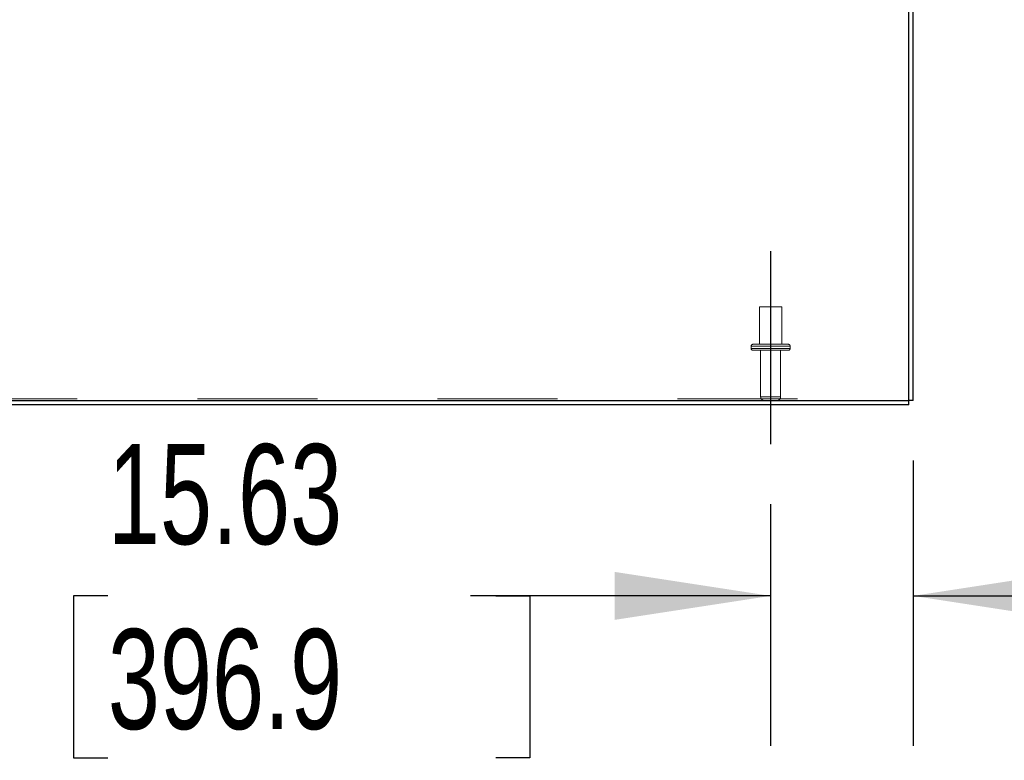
# Model space of a CAD drawing. Header units: inches. Extents: x 0.2 to 10.8, y 0.2 to 8.2.
# Tile 22 of 176: x 4.2 to 5, y 1.1 to 1.7. Entities that reach past the tile are written whole.
import ezdxf

# ---------------------------------------------------------------- set-up
doc = ezdxf.new("R2010")
doc.units = ezdxf.units.IN
doc.header["$MEASUREMENT"] = 0
doc.linetypes.add('CENTERX2', pattern=[0.8, 0.5, -0.1, 0.1, -0.1])
doc.linetypes.add('HIDDEN', pattern=[0.075, 0.05, -0.025])
doc.layers.add('CENTER', color=40, linetype='CENTERX2')
doc.layers.add('DIMENSIONS', color=140, linetype='Continuous')
doc.styles.add('SLDTEXTSTYLE0', font='TXT', dxfattribs={"width": 0.7})
doc.dimstyles.new('SLDDIMSTYLE0', dxfattribs={"dimtxt": 0.084961, "dimasz": 0.13, "dimexe": 0, "dimexo": 0.0625, "dimgap": 0.02124, "dimtad": 0, "dimtih": 1, "dimtoh": 1, "dimlfac": 20, "dimrnd": 1e-09, "dimzin": 12, "dimdsep": 46, "dimtxsty": 'SLDTEXTSTYLE0', "dimsah": 1, "dimcen": 0.09, "dimadec": 0, "dimazin": 3, "dimtfac": 1, "dimtofl": 0, "dimtmove": 0, "dimatfit": 3, "dimfxl": 0, "dimfrac": 2, "dimtolj": 1, "dimtzin": 12, "dimarcsym": 0})
doc.dimstyles.new('SLDDIMSTYLE1', dxfattribs={"dimtxt": 0.084961, "dimasz": 0.13, "dimexe": 0, "dimexo": 0.0625, "dimgap": 0.02124, "dimtad": 0, "dimtih": 1, "dimtoh": 1, "dimlfac": 20, "dimrnd": 1e-09, "dimzin": 12, "dimdsep": 46, "dimtxsty": 'SLDTEXTSTYLE0', "dimsah": 1, "dimcen": 0.09, "dimadec": 0, "dimazin": 3, "dimtfac": 1, "dimtmove": 0, "dimatfit": 0, "dimfxl": 0, "dimfrac": 2, "dimtolj": 1, "dimtzin": 12, "dimarcsym": 0})

# ---------------------------------------------------------------- blocks, each defined once
blk = doc.blocks.new('_D_24')
at = {"layer": 'DIMENSIONS'}
for p, q in [((4.92983, 1.34935), (4.92983, 1.1116)), ((4.81108, 1.31291), (4.81108, 1.1116)), ((4.81108, 1.2366), (4.56108, 1.2366)), ((4.92983, 1.2366), (5.21088, 1.2366)), ((5.32601, 1.2366), (5.29748, 1.2366)), ((5.29748, 1.2366), (5.29748, 1.10157)), ((5.57848, 1.2366), (5.60701, 1.2366)), ((5.60701, 1.2366), (5.60701, 1.10157)), ((5.29748, 1.10157), (5.32601, 1.10157)), ((5.60701, 1.10157), (5.57848, 1.10157))]:
    blk.add_line(p, q, dxfattribs=at)
for points in [[(4.81108, 1.2366), (4.68108, 1.2566), (4.68108, 1.2166)], [(4.92983, 1.2366), (5.05983, 1.2166), (5.05983, 1.2566)]]:
    blk.add_solid(points, dxfattribs=at)
at = {"layer": 'DIMENSIONS', "char_height": 0.083333, "attachment_point": 1, "style": 'SLDTEXTSTYLE0'}
for s, insert in [('2.38', (5.32601, 1.36304)), ('60.3', (5.32601, 1.20899))]:
    blk.add_mtext(s, dxfattribs=dict(at, insert=insert))
blk = doc.blocks.new('_D_25')
at = {"layer": 'DIMENSIONS'}
for p, q in [((4.02983, 1.31291), (4.02983, 1.1116)), ((4.81108, 1.31291), (4.81108, 1.1116)), ((4.02983, 1.2366), (4.14375, 1.2366)), ((4.25888, 1.2366), (4.23035, 1.2366)), ((4.23035, 1.2366), (4.23035, 1.10157)), ((4.58203, 1.2366), (4.61056, 1.2366)), ((4.61056, 1.2366), (4.61056, 1.10157)), ((4.81108, 1.2366), (4.69716, 1.2366)), ((4.23035, 1.10157), (4.25888, 1.10157)), ((4.61056, 1.10157), (4.58203, 1.10157))]:
    blk.add_line(p, q, dxfattribs=at)
for points in [[(4.02983, 1.2366), (4.15983, 1.2166), (4.15983, 1.2566)], [(4.81108, 1.2366), (4.68108, 1.2566), (4.68108, 1.2166)]]:
    blk.add_solid(points, dxfattribs=at)
at = {"layer": 'DIMENSIONS', "char_height": 0.083333, "attachment_point": 1, "style": 'SLDTEXTSTYLE0'}
for s, insert in [('15.63', (4.25888, 1.36304)), ('396.9', (4.25888, 1.20899))]:
    blk.add_mtext(s, dxfattribs=dict(at, insert=insert))

msp = doc.modelspace()

# ---------------------------------------------------------------- linework, layer by layer
at = {"color": 7, "linetype": 'Continuous', "lineweight": 25}
for p, q in [((4.9262259, 1.3993451), (4.9262259, 1.9789014)), ((4.9298259, 1.3993451), (4.9298259, 1.9788995)), ((3.1334259, 1.3993451), (4.9262259, 1.3993451)), ((4.9262259, 1.3957451), (3.1352259, 1.3957451)), ((4.9298259, 1.3993451), (4.9262259, 1.3993451)), ((4.9262259, 1.3957451), (4.9262259, 1.3993451))]:
    msp.add_line(p, q, dxfattribs=at)
at = {"color": 7, "linetype": 'HIDDEN', "lineweight": 18}
for p, q in [((4.8204509, 1.4774451), (4.8017009, 1.4774451)), ((4.8017009, 1.4774451), (4.8017009, 1.4461951)), ((4.8204509, 1.4461951), (4.8204509, 1.4774451)), ((4.8273259, 1.4446951), (4.7948259, 1.4446951)), ((4.8273259, 1.4446951), (4.7948259, 1.4446951)), ((4.8273259, 1.4446951), (4.7948259, 1.4446951)), ((4.7948259, 1.4446951), (4.7948259, 1.4426951)), ((4.8258259, 1.4461951), (4.7963259, 1.4461951)), ((4.8273259, 1.4426951), (4.8273259, 1.4446951)), ((4.8273259, 1.4426951), (4.7948259, 1.4426951)), ((4.8273259, 1.4426951), (4.7948259, 1.4426951)), ((4.8273259, 1.4426951), (4.7948259, 1.4426951)), ((4.8258259, 1.4411951), (4.7963259, 1.4411951)), ((4.8027759, 1.4411951), (4.8027759, 1.4023451)), ((4.8193759, 1.4023451), (4.8193759, 1.4411951)), ((3.1334259, 1.4008665), (4.9262259, 1.4008665)), ((4.8193759, 1.4023451), (4.8028686, 1.4023451)), ((4.8193759, 1.4023451), (4.8028686, 1.4023451)), ((4.8193759, 1.4023451), (4.8028686, 1.4023451))]:
    msp.add_line(p, q, dxfattribs=at)
for centre, radius, start, end in [((4.7963259, 1.4446951), 0.0015, 90, 180), ((4.8258259, 1.4446951), 0.0015, 0, 90), ((4.7963259, 1.4426951), 0.0015, 180, 270), ((4.8258259, 1.4426951), 0.0015, 270, 0), ((4.8057759, 1.4023451), 0.003, 180, 270), ((4.8163759, 1.4023451), 0.003, 270, 0)]:
    msp.add_arc(centre, radius, start, end, dxfattribs=at)
at = {"layer": 'CENTER'}
msp.add_line((4.8110759, 1.5238684), (4.8110759, 1.3629064), dxfattribs=at)

# ---------------------------------------------------------------- dimensions: what is measured, and where the dimension line sits
at = {"layer": 'DIMENSIONS'}
for base, p2, dimstyle, picture, middle in [((4.9298258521, 1.2366007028), (4.9298258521, 1.3993450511), 'SLDDIMSTYLE1', '_D_24', (5.4522434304, 1.2366007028)), ((4.0298258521, 1.2366007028), (4.0298258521, 1.3629064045), 'SLDDIMSTYLE0', '_D_25', (4.4204559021, 1.2366007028))]:
    dim = msp.add_linear_dim(base=base, p1=(4.8110758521, 1.3629064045), p2=p2, dimstyle=dimstyle, dxfattribs=at)
    dim.commit()
    dim.dimension.update_dxf_attribs({"geometry": picture, "text_midpoint": middle, "dimtype": 160})

doc.saveas('drawing.dxf')
